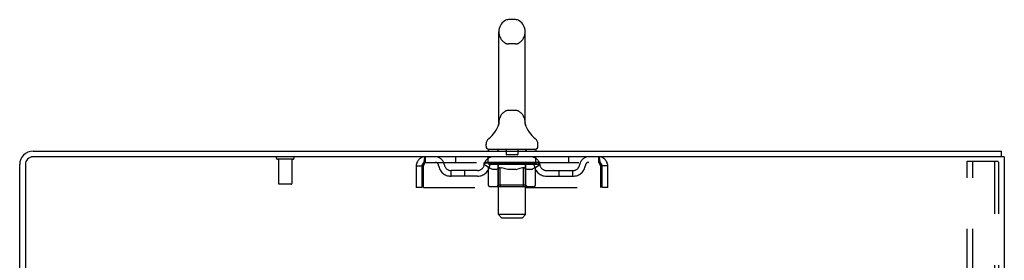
# Model space of a CAD drawing. Header units: inches. Extents: x 0 to 170, y 0 to 110.
# Tile 14 of 15: x 98.42 to 116.42, y 72.58 to 76.99. Entities that reach past the tile are written whole.
import ezdxf

# ---------------------------------------------------------------- set-up
doc = ezdxf.new("R2010")
doc.units = ezdxf.units.IN
doc.header["$LTSCALE"] = 9.35
doc.header["$MEASUREMENT"] = 0
doc.linetypes.add('HIDDEN', pattern=[0.2, 0.1, -0.1])
doc.layers.get('0').update_dxf_attribs({"linetype": 'CONTINUOUS'})
doc.layers.add('DEFAULT_2', color=8, linetype='HIDDEN')

msp = doc.modelspace()

# ---------------------------------------------------------------- linework, layer by layer
at = {"color": 7, "linetype": 'Continuous'}
for p, q in [((107.487, 76.994), (107.359, 76.994)), ((107.181, 75.109), (107.181, 76.772)), ((107.664, 75.109), (107.664, 76.772)), ((107.176, 75.064), (107.176, 75.064)), ((107.18, 75.079), (107.179, 75.078)), ((107.179, 75.079), (107.179, 75.078)), ((107.179, 75.078), (107.179, 75.077)), ((107.181, 75.086), (107.18, 75.085)), ((107.18, 75.085), (107.18, 75.084)), ((107.18, 75.084), (107.18, 75.083)), ((107.18, 75.084), (107.18, 75.083)), ((107.18, 75.083), (107.18, 75.083)), ((107.18, 75.083), (107.18, 75.082)), ((107.18, 75.082), (107.18, 75.081)), ((107.18, 75.082), (107.18, 75.081)), ((107.18, 75.081), (107.18, 75.08)), ((107.18, 75.08), (107.18, 75.079)), ((107.181, 75.104), (107.181, 75.109)), ((107.181, 75.1), (107.181, 75.099)), ((107.181, 75.099), (107.181, 75.098)), ((107.181, 75.098), (107.181, 75.098)), ((107.181, 75.098), (107.181, 75.097)), ((107.181, 75.097), (107.181, 75.096)), ((107.181, 75.096), (107.181, 75.095)), ((107.181, 75.096), (107.181, 75.094)), ((107.181, 75.095), (107.181, 75.094)), ((107.181, 75.094), (107.181, 75.093)), ((107.181, 75.094), (107.181, 75.092)), ((107.181, 75.093), (107.181, 75.092)), ((107.181, 75.092), (107.181, 75.091)), ((107.181, 75.092), (107.181, 75.091)), ((107.181, 75.091), (107.181, 75.09)), ((107.181, 75.09), (107.181, 75.09)), ((107.181, 75.09), (107.181, 75.089)), ((107.181, 75.089), (107.181, 75.088)), ((107.181, 75.088), (107.181, 75.088)), ((107.181, 75.088), (107.181, 75.087)), ((107.181, 75.087), (107.181, 75.086)), ((107.181, 75.087), (107.181, 75.086)), ((107.181, 75.086), (107.181, 75.086)), ((107.181, 75.104), (107.181, 75.103)), ((107.181, 75.103), (107.181, 75.102)), ((107.181, 75.103), (107.181, 75.102)), ((107.181, 75.102), (107.181, 75.101)), ((107.181, 75.101), (107.181, 75.1)), ((107.181, 75.101), (107.181, 75.1)), ((107.664, 75.109), (107.664, 75.104)), ((107.664, 75.103), (107.664, 75.104)), ((107.664, 75.104), (107.664, 75.104)), ((107.664, 75.098), (107.664, 75.099)), ((107.664, 75.097), (107.664, 75.098)), ((107.664, 75.096), (107.664, 75.097)), ((107.665, 75.096), (107.664, 75.096)), ((107.665, 75.095), (107.665, 75.096)), ((107.665, 75.094), (107.665, 75.095)), ((107.665, 75.095), (107.665, 75.095)), ((107.665, 75.093), (107.665, 75.094)), ((107.665, 75.092), (107.665, 75.093)), ((107.665, 75.093), (107.665, 75.093)), ((107.665, 75.091), (107.665, 75.092)), ((107.665, 75.092), (107.665, 75.092)), ((107.665, 75.09), (107.665, 75.091)), ((107.665, 75.091), (107.665, 75.091)), ((107.665, 75.088), (107.665, 75.09)), ((107.665, 75.089), (107.665, 75.09)), ((107.665, 75.088), (107.665, 75.089)), ((107.665, 75.087), (107.665, 75.088)), ((107.665, 75.086), (107.665, 75.087)), ((107.665, 75.086), (107.665, 75.087)), ((107.665, 75.085), (107.665, 75.086)), ((107.666, 75.084), (107.665, 75.085)), ((107.666, 75.083), (107.666, 75.084)), ((107.666, 75.083), (107.666, 75.084)), ((107.666, 75.082), (107.666, 75.083)), ((107.666, 75.081), (107.666, 75.082)), ((107.666, 75.08), (107.666, 75.081)), ((107.666, 75.08), (107.666, 75.081)), ((107.666, 75.079), (107.666, 75.08)), ((107.667, 75.078), (107.666, 75.079)), ((107.667, 75.077), (107.667, 75.078)), ((107.67, 75.064), (107.67, 75.065)), ((106.948, 74.676), (106.948, 74.714)), ((107.898, 74.676), (107.898, 74.714)), ((106.985, 74.616), (106.985, 74.586)), ((107.86, 74.616), (106.985, 74.616)), ((107.86, 74.616), (107.86, 74.586)), ((116.371, 74.482), (116.371, 74.586)), ((116.367, 74.482), (116.333, 74.482))]:
    msp.add_line(p, q, dxfattribs=at)
at = {"color": 3, "linetype": 'Continuous'}
for p, q in [((98.669, 74.586), (116.371, 74.586)), ((116.333, 74.482), (98.669, 74.482)), ((116.423, 74.482), (116.367, 74.482)), ((116.423, 74.482), (116.423, 6.69)), ((98.423, 71.19), (98.423, 74.34)), ((98.527, 74.34), (98.527, 71.179))]:
    msp.add_line(p, q, dxfattribs=at)
at = {"color": 7, "linetype": 'Continuous'}
for points in [[(107.664, 75.099), (107.664, 75.1), (107.664, 75.1), (107.664, 75.101), (107.664, 75.102), (107.664, 75.102), (107.664, 75.103)], [(107.664, 75.1), (107.664, 75.1), (107.664, 75.101), (107.664, 75.102), (107.664, 75.102), (107.664, 75.103)], [(107.664, 75.098), (107.664, 75.098), (107.664, 75.099)]]:
    msp.add_lwpolyline(points, dxfattribs=at)
for centre, radius, start, end in [((107.423, 76.772), 0.241, 123.1848, 180), ((107.359, 76.869), 0.125, 90, 123.1848), ((107.487, 76.869), 0.125, 56.8152, 90), ((107.423, 76.772), 0.241, 0, 56.8152), ((106.699, 75.215), 0.5, 306.7414, 344.6791), ((108.147, 75.215), 0.5, 195.3209, 233.2586), ((107.073, 74.714), 0.125, 126.7414, 180), ((107.773, 74.714), 0.125, 0, 53.2586), ((107.008, 74.676), 0.06, 180, 270), ((107.838, 74.676), 0.06, 270, 360)]:
    msp.add_arc(centre, radius, start, end, dxfattribs=at)
at = {"color": 3, "linetype": 'Continuous'}
for radius in [0.246, 0.142]:
    msp.add_arc((98.669, 74.34), radius, 90, 180, dxfattribs=at)
at = {"layer": 'DEFAULT_2', "color": 8, "linetype": 'HIDDEN'}
for p, q in [((107.487, 76.549), (107.359, 76.549)), ((107.487, 75.331), (107.359, 75.331)), ((107.176, 75.065), (107.176, 75.064)), ((107.176, 75.064), (107.176, 75.064)), ((107.176, 75.064), (107.176, 75.064)), ((107.176, 75.064), (107.176, 75.064)), ((107.176, 75.064), (107.176, 75.064)), ((107.67, 75.064), (107.67, 75.064)), ((107.165, 74.616), (107.165, 74.586)), ((107.174, 73.426), (107.174, 74.586)), ((107.318, 74.606), (107.318, 74.526)), ((107.528, 74.606), (107.528, 74.526)), ((107.672, 73.426), (107.672, 74.586)), ((107.68, 74.616), (107.68, 74.586)), ((103.419, 74.439), (103.135, 74.439)), ((103.153, 74.439), (103.153, 73.992)), ((103.401, 74.439), (103.401, 73.992)), ((105.84, 74.378), (105.84, 74.482)), ((105.84, 74.378), (109.006, 74.378)), ((106.392, 74.482), (106.392, 74.378)), ((106.917, 74.341), (106.917, 74.373)), ((106.917, 74.373), (107.162, 74.373)), ((106.994, 74.286), (106.917, 74.341)), ((107.929, 74.341), (106.917, 74.341)), ((106.918, 74.373), (106.918, 74.376)), ((107.014, 74.375), (106.918, 74.376)), ((106.924, 74.373), (106.924, 74.378)), ((106.931, 74.37), (106.931, 74.373)), ((106.931, 74.37), (107.915, 74.37)), ((106.938, 74.37), (106.938, 74.373)), ((106.939, 74.37), (106.939, 74.373)), ((106.947, 74.373), (106.947, 74.378)), ((106.96, 74.37), (106.96, 74.373)), ((106.962, 74.37), (106.962, 74.373)), ((106.985, 74.378), (106.985, 74.482)), ((106.985, 74.373), (106.985, 74.378)), ((106.996, 74.37), (106.996, 74.373)), ((106.998, 74.37), (106.998, 74.373)), ((107.014, 74.373), (107.014, 74.375)), ((107.035, 74.373), (107.035, 74.378)), ((107.036, 74.37), (107.036, 74.373)), ((107.037, 74.37), (107.037, 74.373)), ((107.039, 74.37), (107.039, 74.373)), ((107.045, 74.37), (107.045, 74.373)), ((107.045, 74.37), (107.045, 74.373)), ((107.048, 74.37), (107.048, 74.373)), ((107.05, 74.37), (107.05, 74.373)), ((107.054, 74.37), (107.054, 74.373)), ((107.065, 74.37), (107.065, 74.373)), ((107.08, 74.37), (107.08, 74.375)), ((107.08, 74.37), (107.08, 74.373)), ((107.096, 74.37), (107.096, 74.373)), ((107.096, 74.37), (107.096, 74.373)), ((107.098, 74.373), (107.098, 74.378)), ((107.105, 74.37), (107.105, 74.373)), ((107.109, 74.37), (107.109, 74.373)), ((107.116, 74.37), (107.116, 74.373)), ((107.125, 74.37), (107.125, 74.376)), ((107.137, 74.37), (107.137, 74.373)), ((107.14, 74.37), (107.14, 74.373)), ((107.162, 74.37), (107.162, 74.373)), ((107.215, 74.373), (107.166, 74.373)), ((107.17, 74.373), (107.17, 74.378)), ((107.175, 74.37), (107.175, 74.373)), ((107.179, 74.37), (107.179, 74.373)), ((107.184, 74.37), (107.184, 74.377)), ((107.187, 74.37), (107.187, 74.373)), ((107.196, 74.37), (107.196, 74.373)), ((107.215, 74.37), (107.215, 74.373)), ((107.275, 74.373), (107.228, 74.373)), ((107.244, 74.37), (107.244, 74.373)), ((107.25, 74.373), (107.25, 74.378)), ((107.253, 74.37), (107.253, 74.373)), ((107.255, 74.37), (107.255, 74.377)), ((107.257, 74.37), (107.257, 74.373)), ((107.263, 74.37), (107.263, 74.373)), ((107.275, 74.37), (107.275, 74.373)), ((107.339, 74.373), (107.296, 74.373)), ((107.306, 74.37), (107.306, 74.373)), ((107.518, 74.516), (107.328, 74.516)), ((107.331, 74.373), (107.423, 74.378)), ((107.335, 74.373), (107.335, 74.378)), ((107.335, 74.373), (107.335, 74.378)), ((107.335, 74.378), (107.335, 74.378)), ((107.335, 74.37), (107.335, 74.373)), ((107.339, 74.37), (107.339, 74.373)), ((107.339, 74.37), (107.339, 74.373)), ((107.34, 74.37), (107.34, 74.373)), ((107.406, 74.373), (107.368, 74.373)), ((107.372, 74.37), (107.372, 74.373)), ((107.406, 74.37), (107.406, 74.373)), ((107.421, 74.373), (107.421, 74.373)), ((107.421, 74.37), (107.421, 74.373)), ((107.421, 74.37), (107.421, 74.373)), ((107.423, 74.373), (107.423, 74.378)), ((107.423, 74.378), (107.514, 74.373)), ((107.425, 74.37), (107.425, 74.373)), ((107.425, 74.37), (107.425, 74.373)), ((107.425, 74.373), (107.425, 74.373)), ((107.44, 74.37), (107.44, 74.373)), ((107.44, 74.373), (107.478, 74.373)), ((107.474, 74.37), (107.474, 74.373)), ((107.506, 74.37), (107.506, 74.373)), ((107.506, 74.37), (107.506, 74.373)), ((107.507, 74.37), (107.507, 74.373)), ((107.507, 74.373), (107.55, 74.373)), ((107.51, 74.373), (107.51, 74.378)), ((107.51, 74.378), (107.511, 74.378)), ((107.51, 74.37), (107.51, 74.373)), ((107.511, 74.373), (107.511, 74.378)), ((107.54, 74.37), (107.54, 74.373)), ((107.571, 74.37), (107.571, 74.373)), ((107.571, 74.373), (107.618, 74.373)), ((107.583, 74.37), (107.583, 74.373)), ((107.589, 74.37), (107.589, 74.373)), ((107.591, 74.37), (107.591, 74.377)), ((107.593, 74.37), (107.593, 74.373)), ((107.596, 74.373), (107.596, 74.378)), ((107.602, 74.37), (107.602, 74.373)), ((107.631, 74.37), (107.631, 74.373)), ((107.631, 74.373), (107.68, 74.373)), ((107.65, 74.37), (107.65, 74.373)), ((107.659, 74.37), (107.659, 74.373)), ((107.662, 74.37), (107.662, 74.377)), ((107.667, 74.37), (107.667, 74.373)), ((107.671, 74.37), (107.671, 74.373)), ((107.676, 74.373), (107.676, 74.378)), ((107.684, 74.37), (107.684, 74.373)), ((107.684, 74.373), (107.845, 74.373)), ((107.706, 74.37), (107.706, 74.373)), ((107.708, 74.37), (107.708, 74.373)), ((107.721, 74.37), (107.721, 74.376)), ((107.73, 74.37), (107.73, 74.373)), ((107.737, 74.37), (107.737, 74.373)), ((107.741, 74.37), (107.741, 74.373)), ((107.748, 74.373), (107.748, 74.378)), ((107.749, 74.37), (107.749, 74.373)), ((107.75, 74.37), (107.75, 74.373)), ((107.766, 74.37), (107.766, 74.375)), ((107.766, 74.37), (107.766, 74.373)), ((107.781, 74.37), (107.781, 74.373)), ((107.792, 74.37), (107.792, 74.373)), ((107.795, 74.37), (107.795, 74.373)), ((107.798, 74.37), (107.798, 74.373)), ((107.801, 74.37), (107.801, 74.373)), ((107.801, 74.37), (107.801, 74.373)), ((107.807, 74.37), (107.807, 74.373)), ((107.809, 74.37), (107.809, 74.373)), ((107.81, 74.37), (107.81, 74.373)), ((107.811, 74.373), (107.811, 74.378)), ((107.848, 74.37), (107.848, 74.373)), ((107.85, 74.37), (107.85, 74.373)), ((107.85, 74.285), (107.929, 74.341)), ((107.86, 74.378), (107.86, 74.482)), ((107.861, 74.373), (107.861, 74.378)), ((107.884, 74.37), (107.884, 74.373)), ((107.886, 74.37), (107.886, 74.373)), ((107.899, 74.373), (107.899, 74.378)), ((107.907, 74.37), (107.907, 74.373)), ((107.907, 74.37), (107.907, 74.373)), ((107.915, 74.37), (107.915, 74.373)), ((107.921, 74.373), (107.921, 74.378)), ((107.929, 74.341), (107.929, 74.378)), ((108.454, 74.482), (108.454, 74.378)), ((109.006, 74.482), (109.006, 74.378)), ((115.744, 6.774), (115.744, 74.399)), ((115.744, 74.399), (116.224, 74.399)), ((115.848, 6.774), (115.848, 74.399)), ((116.224, 74.399), (116.298, 74.399)), ((116.245, 74.369), (116.245, 6.804)), ((116.319, 74.369), (116.319, 6.804)), ((105.673, 74.315), (105.673, 73.92)), ((105.673, 74.315), (105.777, 74.315)), ((105.777, 74.315), (105.777, 73.92)), ((105.807, 73.92), (105.807, 74.315)), ((106.308, 74.127), (106.308, 74.231)), ((106.791, 74.231), (106.308, 74.231)), ((106.558, 74.127), (106.558, 74.231)), ((106.994, 73.961), (106.994, 74.286)), ((106.994, 74.286), (107.006, 74.278)), ((107.018, 74.271), (107.006, 74.279)), ((107.03, 74.265), (107.018, 74.271)), ((107.041, 74.26), (107.029, 74.265)), ((107.052, 74.255), (107.041, 74.26)), ((107.064, 74.252), (107.052, 74.255)), ((107.139, 74.252), (107.064, 74.252)), ((107.139, 74.252), (107.15, 74.255)), ((107.162, 74.26), (107.15, 74.255)), ((107.173, 74.265), (107.162, 74.26)), ((107.173, 73.964), (107.173, 74.338)), ((107.185, 74.271), (107.173, 74.265)), ((107.196, 74.278), (107.184, 74.271)), ((107.208, 74.286), (107.196, 74.278)), ((107.208, 73.961), (107.208, 74.286)), ((107.208, 74.286), (107.231, 74.278)), ((107.254, 74.271), (107.231, 74.278)), ((107.277, 74.265), (107.254, 74.271)), ((107.299, 74.26), (107.277, 74.265)), ((107.322, 74.255), (107.299, 74.26)), ((107.344, 74.252), (107.321, 74.255)), ((107.502, 74.252), (107.344, 74.252)), ((107.502, 74.252), (107.524, 74.255)), ((107.546, 74.26), (107.524, 74.255)), ((107.568, 74.265), (107.546, 74.26)), ((107.591, 74.271), (107.568, 74.265)), ((107.613, 74.278), (107.59, 74.271)), ((107.636, 74.285), (107.613, 74.278)), ((107.636, 73.961), (107.636, 74.285)), ((107.636, 74.285), (107.647, 74.278)), ((107.658, 74.271), (107.647, 74.278)), ((107.669, 74.265), (107.658, 74.271)), ((107.68, 74.26), (107.669, 74.265)), ((107.673, 73.964), (107.673, 74.338)), ((107.691, 74.255), (107.68, 74.26)), ((107.702, 74.252), (107.691, 74.255)), ((107.785, 74.252), (107.702, 74.252)), ((107.785, 74.252), (107.795, 74.255)), ((107.806, 74.26), (107.795, 74.255)), ((107.817, 74.265), (107.806, 74.26)), ((107.828, 74.271), (107.817, 74.265)), ((107.839, 74.278), (107.828, 74.271)), ((107.85, 74.285), (107.839, 74.278)), ((107.85, 73.961), (107.85, 74.285)), ((108.055, 74.231), (108.538, 74.231)), ((108.288, 74.127), (108.288, 74.231)), ((108.538, 74.127), (108.538, 74.231)), ((109.039, 74.315), (109.039, 73.92)), ((109.069, 73.92), (109.069, 74.315)), ((109.173, 74.315), (109.069, 74.315)), ((109.173, 73.92), (109.173, 74.315)), ((103.391, 73.982), (103.163, 73.982)), ((106.791, 74.127), (106.308, 74.127)), ((108.055, 74.127), (108.538, 74.127)), ((105.777, 73.92), (105.673, 73.92)), ((105.807, 73.92), (109.039, 73.92)), ((107.816, 73.932), (107.028, 73.932)), ((107.173, 73.964), (107.141, 73.932)), ((107.673, 73.964), (107.173, 73.964)), ((107.619, 73.932), (107.621, 73.932)), ((107.625, 73.934), (107.627, 73.935)), ((107.627, 73.935), (107.629, 73.937)), ((107.673, 73.964), (107.705, 73.932)), ((109.173, 73.92), (109.069, 73.92)), ((107.234, 73.366), (107.174, 73.426)), ((107.672, 73.426), (107.174, 73.426)), ((107.234, 73.366), (107.612, 73.366)), ((107.612, 73.366), (107.672, 73.426))]:
    msp.add_line(p, q, dxfattribs=at)
for points in [[(105.807, 74.315), (105.809, 74.334), (105.812, 74.352), (105.814, 74.37), (105.816, 74.388), (105.819, 74.404), (105.821, 74.419), (105.823, 74.433), (105.826, 74.446), (105.828, 74.456), (105.831, 74.466), (105.833, 74.473), (105.835, 74.478), (105.838, 74.481), (105.84, 74.482)], [(105.807, 74.315), (105.809, 74.322), (105.812, 74.329), (105.814, 74.336), (105.816, 74.342), (105.819, 74.349), (105.821, 74.354), (105.823, 74.36), (105.826, 74.364), (105.828, 74.368), (105.831, 74.372), (105.833, 74.375), (105.835, 74.376), (105.838, 74.378), (105.84, 74.378)], [(109.006, 74.482), (109.008, 74.481), (109.011, 74.478), (109.013, 74.473), (109.015, 74.466), (109.018, 74.456), (109.02, 74.446), (109.022, 74.433), (109.025, 74.419), (109.027, 74.404), (109.03, 74.388), (109.032, 74.37), (109.034, 74.352), (109.037, 74.334), (109.039, 74.315)], [(109.006, 74.378), (109.008, 74.378), (109.011, 74.376), (109.013, 74.375), (109.015, 74.372), (109.018, 74.368), (109.02, 74.364), (109.022, 74.36), (109.025, 74.354), (109.027, 74.349), (109.03, 74.342), (109.032, 74.336), (109.034, 74.329), (109.037, 74.322), (109.039, 74.315)], [(116.239, 74.39), (116.235, 74.395), (116.23, 74.397), (116.224, 74.399)], [(116.239, 74.39), (116.243, 74.384), (116.245, 74.377), (116.245, 74.369)], [(116.313, 74.39), (116.308, 74.395), (116.303, 74.397), (116.298, 74.399)], [(116.313, 74.39), (116.316, 74.384), (116.318, 74.377), (116.319, 74.369)], [(107.028, 73.932), (107.024, 73.932), (107.02, 73.933), (107.016, 73.934), (107.012, 73.935), (107.009, 73.937), (107.005, 73.94), (107.002, 73.942), (106.999, 73.946), (106.997, 73.949), (106.996, 73.953), (106.995, 73.957), (106.994, 73.961)], [(107.225, 73.932), (107.223, 73.932), (107.221, 73.933), (107.219, 73.934), (107.217, 73.935), (107.215, 73.937), (107.214, 73.94), (107.212, 73.942), (107.211, 73.946), (107.21, 73.949), (107.209, 73.953), (107.208, 73.957), (107.208, 73.961)], [(107.621, 73.932), (107.623, 73.933), (107.625, 73.934)], [(107.629, 73.937), (107.63, 73.94), (107.632, 73.942), (107.633, 73.946), (107.634, 73.949)], [(107.63, 73.94), (107.632, 73.942), (107.633, 73.946)], [(107.634, 73.949), (107.635, 73.953), (107.636, 73.957), (107.636, 73.961)], [(107.635, 73.953), (107.636, 73.957), (107.636, 73.961)], [(107.816, 73.932), (107.82, 73.932), (107.824, 73.933), (107.828, 73.934), (107.832, 73.935), (107.835, 73.937), (107.839, 73.94), (107.842, 73.942), (107.845, 73.946), (107.847, 73.949), (107.848, 73.953), (107.849, 73.957), (107.85, 73.961)]]:
    msp.add_lwpolyline(points, dxfattribs=at)
for centre, radius, start, end in [((107.423, 76.772), 0.241, 180, 236.8152), ((107.423, 76.772), 0.241, 303.1848, 360), ((107.359, 76.674), 0.125, 236.8152, 270), ((107.487, 76.674), 0.125, 270, 303.1848), ((107.423, 75.109), 0.241, 123.1848, 180), ((107.359, 75.206), 0.125, 90, 123.1848), ((107.487, 75.206), 0.125, 56.8152, 90), ((107.423, 75.109), 0.241, 0, 56.8152), ((107.144, 74.586), 0.03, 0, 90), ((107.308, 74.606), 0.01, 0, 90), ((107.328, 74.526), 0.01, 180, 270), ((107.518, 74.526), 0.01, 270, 360), ((107.538, 74.606), 0.01, 90, 180), ((107.702, 74.586), 0.03, 90, 180), ((103.135, 74.461), 0.0215, 90, 270), ((103.419, 74.461), 0.0215, 270, 90), ((105.84, 74.315), 0.167, 90, 180), ((105.84, 74.315), 0.063, 90, 180), ((106.019, 74.315), 0.167, 8.0716, 90), ((106.02, 74.316), 0.0625, 7.9863, 90), ((107.08, 74.315), 0.167, 90, 171.9284), ((107.08, 74.316), 0.0625, 90, 172.0137), ((107.141, 74.338), 0.0318, 0, 90), ((107.705, 74.338), 0.0318, 90, 180), ((107.765, 74.315), 0.167, 8.0716, 90), ((107.766, 74.316), 0.0625, 7.9863, 90), ((108.827, 74.315), 0.167, 90, 171.9284), ((108.826, 74.316), 0.0625, 90, 172.0137), ((109.006, 74.315), 0.167, 0, 90), ((109.006, 74.315), 0.063, 0, 90), ((106.308, 74.356), 0.229, 187.9863, 270), ((106.308, 74.356), 0.125, 188.0716, 270), ((106.791, 74.356), 0.125, 270, 351.9284), ((106.791, 74.356), 0.229, 270, 352.0137), ((108.055, 74.356), 0.229, 187.9863, 270), ((108.055, 74.356), 0.125, 188.0716, 270), ((108.538, 74.356), 0.125, 270, 351.9284), ((108.538, 74.356), 0.229, 270, 352.0137), ((103.163, 73.992), 0.01, 180, 270), ((103.391, 73.992), 0.01, 270, 360)]:
    msp.add_arc(centre, radius, start, end, dxfattribs=at)
for centre, major_axis, ratio, start_param, end_param in [((107.423, 74.378), (0.506, 0.005), 0.05963, 9.249616, 9.431313), ((107.423, 74.378), (0.506, 0), 0.060556, -3.083241, -2.96706), ((106.881, 74.369), (0.158, 0.002), 0.05963, 0.25549, 1.295341), ((107.423, 74.378), (0.506, 0.011), 0.05688, 2.791345, 2.965878), ((106.936, 74.369), (0.158, -0.002), 0.05963, 0.605815, 1.645666), ((107.423, 74.378), (0.506, -0.005), 0.05963, -2.96643, -2.791898), ((106.881, 74.363), (0.158, 0.003), 0.05688, 1.20151, 1.294789), ((106.936, 74.363), (0.158, 0), 0.060556, 1.551758, 1.645036), ((106.901, 74.363), (0.158, 0.002), 0.05963, 1.170259, 1.376596), ((106.937, 74.365), (0.131, 0.001), 0.05963, 1.065228, 1.614276), ((106.921, 74.365), (0.131, 0.003), 0.05688, 0.890143, 1.43919), ((106.968, 74.365), (0.131, 0), 0.060556, 1.240391, 1.789438), ((106.878, 74.369), (0.158, 0.003), 0.05688, 0.080405, 1.120256), ((107.423, 74.378), (0.506, 0.015), 0.052395, 2.616403, 2.790936), ((106.986, 74.369), (0.158, -0.003), 0.05688, 0.7809, 1.820751), ((107.423, 74.378), (0.506, -0.011), 0.05688, -2.791345, -2.616812), ((106.878, 74.363), (0.158, 0.005), 0.052395, 1.026568, 1.119847), ((106.986, 74.363), (0.158, -0.002), 0.05963, 1.72692, 1.820198), ((106.921, 74.365), (0.131, 0.004), 0.052395, 0.715201, 1.264248), ((107.012, 74.365), (0.131, -0.001), 0.05963, 1.415553, 1.9646), ((107.423, 74.378), (0.506, 0.02), 0.046319, 2.441654, 2.616187), ((107.05, 74.369), (0.158, -0.005), 0.052395, 0.955842, 1.995693), ((106.892, 74.369), (0.158, 0.005), 0.052395, -0.094537, 0.945314), ((107.423, 74.378), (0.506, -0.015), 0.052395, -2.616403, -2.44187), ((106.892, 74.363), (0.158, 0.006), 0.046319, 0.851819, 0.945098), ((107.05, 74.363), (0.158, -0.003), 0.05688, 1.902006, 1.995284), ((106.936, 74.365), (0.131, 0.005), 0.046319, 0.540452, 1.089499), ((107.069, 74.365), (0.131, -0.003), 0.05688, 1.590638, 2.139686), ((106.901, 74.369), (0.158, 0), 0.060556, 0.430652, 0.777569), ((107.423, 74.378), (0.506, 0.024), 0.038841, 2.267123, 2.441656), ((107.124, 74.369), (0.158, -0.006), 0.046319, 1.130591, 2.170442), ((106.922, 74.369), (0.158, 0.006), 0.046319, -0.269286, 0.770565), ((107.423, 74.378), (0.506, -0.02), 0.046319, -2.441654, -2.267121), ((106.922, 74.363), (0.158, 0.007), 0.038841, 0.677289, 0.770567), ((107.124, 74.363), (0.158, -0.005), 0.052395, 2.076947, 2.170226), ((106.965, 74.365), (0.131, 0.006), 0.038841, 0.365921, 0.914969), ((107.137, 74.365), (0.131, -0.004), 0.052395, 1.76558, 2.314627), ((107.423, 74.378), (0.506, 0.027), 0.030195, 2.09281, 2.267343), ((107.208, 74.369), (0.158, -0.007), 0.038841, 1.305122, 2.344973), ((106.967, 74.369), (0.158, 0.007), 0.038841, -0.443817, 0.596034), ((107.423, 74.378), (0.506, -0.024), 0.038841, -2.267123, -2.092591), ((106.967, 74.363), (0.158, 0.008), 0.030195, 0.502975, 0.596254), ((107.208, 74.363), (0.158, -0.006), 0.046319, 2.251696, 2.344975), ((107.009, 74.365), (0.131, 0.007), 0.030195, 0.191608, 0.740655), ((107.213, 74.365), (0.131, -0.005), 0.046319, 1.940329, 2.489376), ((107.025, 74.369), (0.158, 0.008), 0.030195, -0.61813, 0.421721), ((107.423, 74.378), (0.506, 0.029), 0.020645, 1.918687, 2.09322), ((107.298, 74.369), (0.158, -0.008), 0.030195, 1.479435, 2.519286), ((107.423, 74.378), (0.506, -0.027), 0.030195, -2.09281, -1.918277), ((107.025, 74.363), (0.158, 0.009), 0.020645, 0.328852, 0.422131), ((107.298, 74.363), (0.158, -0.007), 0.038841, 2.426227, 2.519505), ((107.065, 74.365), (0.131, 0.007), 0.020645, 0.017485, 0.566532), ((107.296, 74.365), (0.131, -0.006), 0.038841, 2.11486, 2.663907), ((107.096, 74.369), (0.158, 0.009), 0.020645, -0.792253, 0.247598), ((107.423, 74.378), (0.506, 0.03), 0.010478, 1.744704, 1.919237), ((107.392, 74.369), (0.158, -0.009), 0.020645, 1.653558, 2.693409), ((107.423, 74.378), (0.506, -0.029), 0.020645, -1.918687, -1.744154), ((107.096, 74.363), (0.158, 0.009), 0.010478, 0.154869, 0.248148), ((107.392, 74.363), (0.158, -0.008), 0.030195, 2.60054, 2.693819), ((107.131, 74.365), (0.131, 0.008), 0.010478, 6.126688, 6.675735), ((107.382, 74.365), (0.131, -0.007), 0.030195, 2.289173, 2.83822), ((107.177, 74.369), (0.158, 0.009), 0.010478, -0.966236, -0.000846), ((107.487, 74.369), (0.158, -0.009), 0.010478, 1.827541, 2.867392), ((107.423, 74.378), (0.506, -0.03), 0.010478, -1.744704, -1.570171), ((107.487, 74.363), (0.158, -0.009), 0.020645, 2.774664, 2.867942), ((107.47, 74.365), (0.131, -0.007), 0.020645, 2.463296, 3.012344), ((107.358, 74.369), (0.158, 0.009), 0.010478, 0.274201, 1.314052), ((107.29, 74.365), (0.131, 0.008), 0.010478, -0.000483, 0.504314), ((107.265, 74.363), (0.158, 0.009), 0.010478, 0.099668, 0.192946), ((107.423, 74.378), (0.506, 0.03), 0.010478, -1.571421, -1.396888), ((107.581, 74.363), (0.158, -0.009), 0.010478, 2.948646, 3.041925), ((107.556, 74.365), (0.131, -0.008), 0.010478, 2.637279, 3.142076), ((107.453, 74.369), (0.158, 0.009), 0.020645, 0.448184, 1.488034), ((107.376, 74.365), (0.131, 0.007), 0.020645, 0.129249, 0.678296), ((107.358, 74.363), (0.158, 0.009), 0.020645, 0.273651, 0.366929), ((107.669, 74.369), (0.158, -0.009), 0.010478, -3.140747, -2.175357), ((107.423, 74.378), (0.506, 0.029), 0.020645, -1.397439, -1.222906), ((107.423, 74.378), (0.506, -0.03), 0.010478, 1.222355, 1.396888), ((107.548, 74.369), (0.158, 0.008), 0.030195, 0.622307, 1.662158), ((107.464, 74.365), (0.131, 0.007), 0.030195, 0.303372, 0.852419), ((107.714, 74.365), (0.131, -0.008), 0.010478, 2.749043, 3.29809), ((107.75, 74.369), (0.158, -0.009), 0.020645, 2.893995, 3.933846), ((107.453, 74.363), (0.158, 0.008), 0.030195, 0.447774, 0.541052), ((107.75, 74.363), (0.158, -0.009), 0.010478, 2.893445, 2.986723), ((107.423, 74.378), (0.506, 0.027), 0.030195, -1.223315, -1.048783), ((107.423, 74.378), (0.506, -0.029), 0.020645, 1.048373, 1.222906), ((107.638, 74.369), (0.158, 0.007), 0.038841, 0.79662, 1.836471), ((107.55, 74.365), (0.131, 0.006), 0.038841, 0.477686, 1.026733), ((107.781, 74.365), (0.131, -0.007), 0.020645, 2.57506, 3.124108), ((107.82, 74.369), (0.158, -0.008), 0.030195, 2.719872, 3.759723), ((107.722, 74.369), (0.158, 0.006), 0.046319, 0.971151, 2.011002), ((107.548, 74.363), (0.158, 0.007), 0.038841, 0.622087, 0.715366), ((107.82, 74.363), (0.158, -0.009), 0.020645, 2.719462, 2.812741), ((107.423, 74.378), (0.506, 0.024), 0.038841, -1.049002, -0.874469), ((107.423, 74.378), (0.506, -0.027), 0.030195, 0.87425, 1.048783), ((107.633, 74.365), (0.131, 0.005), 0.046319, 0.652216, 1.201263), ((107.796, 74.369), (0.158, 0.005), 0.052395, 1.1459, 2.185751), ((107.837, 74.365), (0.131, -0.007), 0.030195, 2.400937, 2.949985), ((107.879, 74.369), (0.158, -0.007), 0.038841, 2.545558, 3.585409), ((107.709, 74.365), (0.131, 0.004), 0.052395, 0.826965, 1.376012), ((107.638, 74.363), (0.158, 0.006), 0.046319, 0.796618, 0.889896), ((107.879, 74.363), (0.158, -0.008), 0.030195, 2.545339, 2.638617), ((107.86, 74.369), (0.158, 0.003), 0.05688, 1.320842, 2.360692), ((107.423, 74.378), (0.506, 0.02), 0.046319, -0.874471, -0.699939), ((107.423, 74.378), (0.506, -0.024), 0.038841, 0.699936, 0.874469), ((107.924, 74.369), (0.158, -0.006), 0.046319, 2.371028, 3.410879), ((107.881, 74.365), (0.131, -0.006), 0.038841, 2.226624, 2.775671), ((107.91, 74.369), (0.158, 0.002), 0.05963, 1.495927, 2.535778), ((107.777, 74.365), (0.131, 0.003), 0.05688, 1.001907, 1.550954), ((107.954, 74.369), (0.158, -0.005), 0.052395, 2.196279, 3.23613), ((107.722, 74.363), (0.158, 0.005), 0.052395, 0.971367, 1.064645), ((107.91, 74.365), (0.131, -0.005), 0.046319, 2.052093, 2.601141), ((107.945, 74.369), (0.158, 0), 0.060556, 1.671089, 2.71094), ((107.924, 74.363), (0.158, -0.007), 0.038841, 2.371026, 2.464304), ((107.967, 74.369), (0.158, -0.003), 0.05688, 2.021337, 3.061188), ((107.423, 74.378), (0.506, 0.015), 0.052395, -0.699723, -0.52519), ((107.423, 74.378), (0.506, -0.02), 0.046319, 0.525406, 0.699939), ((107.964, 74.369), (0.158, -0.002), 0.05963, 1.846251, 2.886102), ((107.834, 74.365), (0.131, 0.001), 0.05963, 1.176993, 1.72604), ((107.925, 74.365), (0.131, -0.004), 0.052395, 1.877344, 2.426392), ((107.878, 74.365), (0.131, 0), 0.060556, 1.352155, 1.901202), ((107.925, 74.365), (0.131, -0.003), 0.05688, 1.702402, 2.25145), ((107.909, 74.365), (0.131, -0.001), 0.05963, 1.527317, 2.076364), ((107.796, 74.363), (0.158, 0.003), 0.05688, 1.146309, 1.239587), ((107.954, 74.363), (0.158, -0.006), 0.046319, 2.196495, 2.289773), ((107.423, 74.378), (0.506, 0.011), 0.05688, -0.524781, -0.350248), ((107.423, 74.378), (0.506, -0.015), 0.052395, 0.350657, 0.52519), ((107.86, 74.363), (0.158, 0.002), 0.05963, 1.321394, 1.414673), ((107.967, 74.363), (0.158, -0.005), 0.052395, 2.021746, 2.115024), ((107.423, 74.378), (0.506, 0.005), 0.05963, -0.349695, -0.175162), ((107.423, 74.378), (0.506, -0.011), 0.05688, 0.175715, 0.350248), ((107.91, 74.363), (0.158, 0), 0.060556, 1.496556, 1.589835), ((107.964, 74.363), (0.158, -0.003), 0.05688, 1.846804, 1.940083), ((107.945, 74.363), (0.158, -0.002), 0.05963, 1.671719, 1.764997), ((107.423, 74.378), (0.506, 0), 0.060556, -0.174533, 0), ((107.423, 74.378), (0.506, -0.005), 0.05963, 0.000629, 0.175162)]:
    msp.add_ellipse(centre, major_axis=major_axis, ratio=ratio, start_param=start_param, end_param=end_param, dxfattribs=at)

doc.saveas('drawing.dxf')
